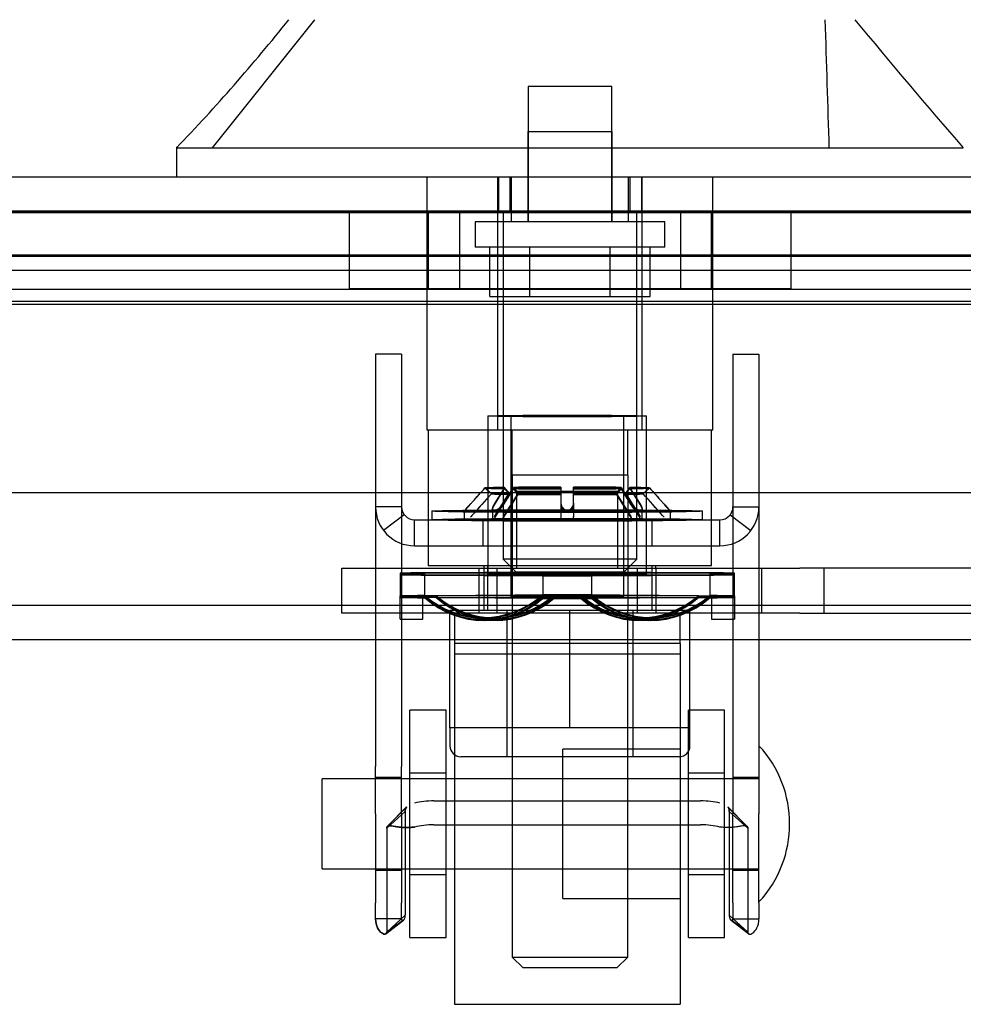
# Model space of a CAD drawing. Header units: inches. Extents: x 1 to 359, y -2 to 239.
# Tile 10 of 53: x 120.83 to 123.45, y 30.17 to 32.9. Entities that reach past the tile are written whole.
import ezdxf
from ezdxf.enums import TextEntityAlignment as Align
from ezdxf.lldxf.tags import DXFTag

# ---------------------------------------------------------------- set-up
doc = ezdxf.new("R2010")
doc.units = ezdxf.units.IN
doc.header["$MEASUREMENT"] = 0
for name, color, linetype in [('COM70220', 7, 'Continuous'), ('COM70838', 7, 'Continuous'), ('COM70839-6', 7, 'Continuous'), ('COM71195-9', 7, 'Continuous'), ('COM71298-4', 7, 'Continuous'), ('COM71299-4', 7, 'Continuous'), ('Default', 7, 'Continuous'), ('HAN13068', 7, 'Continuous'), ('HAN13068_NUT', 7, 'Continuous'), ('HAN13068_SCREW', 7, 'Continuous'), ('HAN_NUT', 7, 'Continuous'), ('NTS18147', 7, 'Continuous'), ('ROL87452', 7, 'Continuous'), ('RVT17786', 7, 'Continuous'), ('RVT19000', 7, 'Continuous'), ('SPC87322', 7, 'Continuous'), ('STD26122', 7, 'Continuous'), ('WAF25376', 7, 'Continuous'), ('WAM30038', 7, 'Continuous')]:
    doc.layers.add(name, color=color, linetype=linetype)
doc.styles.add('SEACAD_Times_New_Roman', font='times.ttf')
tags = doc.linetypes.add('HIDDEN2', pattern=[0.1875, 0.125, -0.0625]).pattern_tags.tags
tags[6:7] = [DXFTag(74, 4), DXFTag(75, 0), DXFTag(340, '0'), DXFTag(46, 0.0), DXFTag(50, 0.0), DXFTag(44, 0.0), DXFTag(45, 0.0)]
tags[4:5] = [DXFTag(74, 4), DXFTag(75, 0), DXFTag(340, '0'), DXFTag(46, 0.0), DXFTag(50, 0.0), DXFTag(44, 0.0), DXFTag(45, 0.0)]
doc.dimstyles.new('HAMMOND_(STH_-_540x360)', dxfattribs={"dimtxt": 2, "dimasz": 2.5, "dimexe": 1, "dimexo": 1, "dimgap": 0.5, "dimtad": 0, "dimtih": 1, "dimtoh": 1, "dimzin": 0, "dimdsep": 46, "dimtxsty": 'SEACAD_Times_New_Roman', "dimblk1": '_SE_FILLED', "dimblk2": '_SE_FILLED', "dimsah": 1, "dimcen": 1, "dimadec": 0, "dimazin": 0, "dimtfac": 0.8, "dimtofl": 0, "dimtmove": 0, "dimatfit": 3, "dimfxl": 1, "dimtolj": 1, "dimtzin": 0, "dimarcsym": 0})

# ---------------------------------------------------------------- blocks, each defined once
blk = doc.blocks.new('SE2')
at = {"layer": 'COM70220', "color": 7, "linetype": 'HIDDEN2'}
for p, q in [((103.7822, 32.3681), (124.2502, 32.3681)), ((103.7822, 32.3671), (124.2502, 32.3671)), ((103.7822, 32.3651), (124.2502, 32.3651)), ((103.7822, 32.1191), (124.2502, 32.1191))]:
    blk.add_line(p, q, dxfattribs=at)
at = {"layer": 'COM70838', "color": 7, "linetype": 'HIDDEN2'}
for p, q in [((121.7267, 31.2546), (121.7267, 31.3796)), ((121.7267, 31.3796), (121.8517, 31.3796)), ((121.8517, 31.3796), (122.9074, 31.3796)), ((122.1067, 31.3796), (122.1067, 31.2546)), ((122.1567, 31.3796), (122.1567, 31.2546)), ((122.5467, 31.2546), (122.5467, 31.3796)), ((122.5967, 31.3796), (122.5967, 31.2546)), ((122.8902, 31.3796), (122.8902, 31.2546)), ((122.9074, 31.3796), (122.9957, 31.3796)), ((123.7091, 31.3796), (122.9957, 31.3796)), ((123.0632, 31.2546), (123.0632, 31.3796)), ((121.8517, 31.2546), (121.7267, 31.2546)), ((122.3341, 31.2546), (121.8517, 31.2546)), ((122.9074, 31.2546), (122.3694, 31.2546)), ((122.9957, 31.2546), (122.9074, 31.2546)), ((122.9957, 31.2546), (123.6817, 31.2546))]:
    blk.add_line(p, q, dxfattribs=at)
at = {"layer": 'COM70839-6', "color": 7, "linetype": 'HIDDEN2'}
for p, q in [((121.8925, 31.9727), (121.8205, 31.9727)), ((121.8205, 31.9727), (121.8205, 31.9276)), ((121.8925, 31.9727), (121.8925, 31.9276)), ((122.8109, 31.9727), (122.8829, 31.9727)), ((122.8109, 31.9727), (122.8109, 31.9276)), ((122.8829, 31.9727), (122.8829, 31.9276)), ((121.8205, 31.9276), (121.8205, 30.8303)), ((121.8925, 31.9276), (121.8925, 30.8303)), ((122.8109, 31.9276), (122.8109, 30.8303)), ((122.8829, 31.9276), (122.8829, 30.8303)), ((121.8925, 31.5496), (121.8205, 31.5496)), ((122.8109, 31.5496), (122.8829, 31.5496)), ((121.9, 31.5277), (121.8429, 31.4839)), ((121.9285, 31.5136), (122.7749, 31.5136)), ((121.9285, 31.4416), (121.9285, 31.5136)), ((122.1177, 31.5136), (122.1177, 31.4416)), ((122.2112, 31.5136), (122.2112, 31.4416)), ((122.4922, 31.4416), (122.4922, 31.5136)), ((122.5857, 31.5136), (122.5857, 31.4416)), ((122.7749, 31.4416), (122.7749, 31.5136)), ((122.8035, 31.5277), (122.8606, 31.4839)), ((121.9285, 31.4416), (122.7749, 31.4416)), ((121.8205, 30.6992), (121.8205, 30.8303)), ((121.8925, 30.6992), (121.8925, 30.8303)), ((122.8109, 30.8303), (122.8109, 30.6992)), ((122.8829, 30.8303), (122.8829, 30.6992)), ((121.8925, 30.7997), (121.8205, 30.7997)), ((122.8829, 30.7997), (122.8109, 30.7997)), ((121.9065, 30.7179), (121.8538, 30.6645)), ((121.9065, 30.7178), (121.8539, 30.6644)), ((121.9824, 30.7348), (122.721, 30.7348)), ((122.8497, 30.6645), (122.797, 30.7179)), ((122.8496, 30.6644), (122.797, 30.7178)), ((121.8205, 30.6992), (121.8205, 30.4525)), ((121.9028, 30.7056), (121.8514, 30.6592)), ((121.8925, 30.6992), (121.8925, 30.4525)), ((121.9028, 30.7056), (121.9028, 30.4177)), ((122.8006, 30.7056), (122.852, 30.6592)), ((122.8006, 30.7056), (122.8006, 30.4177)), ((122.8109, 30.4525), (122.8109, 30.6992)), ((122.8829, 30.4525), (122.8829, 30.6992)), ((121.9824, 30.6685), (122.721, 30.6685)), ((121.8514, 30.6592), (121.8514, 30.3713)), ((122.852, 30.6592), (122.852, 30.3713)), ((121.8205, 30.5427), (121.8925, 30.5427)), ((122.8109, 30.5427), (122.8829, 30.5427)), ((121.8205, 30.4083), (121.8205, 30.4525)), ((121.8925, 30.4083), (121.8925, 30.4525)), ((122.8109, 30.4525), (122.8109, 30.4083)), ((122.8829, 30.4525), (122.8829, 30.4083)), ((121.9028, 30.4177), (121.8514, 30.3713)), ((122.8006, 30.4177), (122.852, 30.3713)), ((121.8925, 30.4083), (121.8205, 30.4083)), ((121.849, 30.3661), (121.8978, 30.4042)), ((122.8056, 30.4042), (122.8545, 30.3661)), ((122.8109, 30.4083), (122.8829, 30.4083))]:
    blk.add_line(p, q, dxfattribs=at)
for centre, radius, start, end in [((121.9285, 31.5496), 0.108, 180, 270), ((121.9285, 31.5496), 0.036, 180, 270), ((122.7749, 31.5496), 0.108, 270, 360), ((122.7749, 31.5496), 0.036, 270, 0), ((122.0973, 30.0987), 0.3649, 123.1399, 132.8834), ((122.6062, 30.0987), 0.3649, 47.1166, 56.8601)]:
    blk.add_arc(centre, radius, start, end, dxfattribs=at)
for centre, major_axis, start_param, end_param in [((121.9824, 30.6957), (-0.1, 0), 4.712389, 5.281717), ((122.721, 30.6957), (0.1, 0), 1.001468, 1.570796), ((121.9824, 30.6294), (0.1, 0), 1.570796, 2.140125), ((122.721, 30.6294), (0.1, 0), 1.001468, 1.570796)]:
    blk.add_ellipse(centre, major_axis=major_axis, ratio=0.390731, start_param=start_param, end_param=end_param, dxfattribs=at)
for points, knots in [([(121.9028, 30.7056), (121.9028, 30.7062), (121.9029, 30.7066), (121.9029, 30.7074), (121.9029, 30.7076), (121.903, 30.7088), (121.9031, 30.7095), (121.9034, 30.7116), (121.9037, 30.7129), (121.9049, 30.7157), (121.9058, 30.7171), (121.9069, 30.7184)], [0, 0, 0, 0, 0.03125, 0.03125, 0.0625, 0.0625, 0.125, 0.125, 0.25, 0.25, 0.4220675, 0.4220675, 0.4220675, 0.4220675]), ([(122.8006, 30.7056), (122.8006, 30.7062), (122.8006, 30.7066), (122.8006, 30.7074), (122.8006, 30.7076), (122.8005, 30.7088), (122.8004, 30.7095), (122.8001, 30.7116), (122.7997, 30.7129), (122.7986, 30.7157), (122.7977, 30.7171), (122.7965, 30.7184)], [0, 0, 0, 0, 0.03125, 0.03125, 0.0625, 0.0625, 0.125, 0.125, 0.25, 0.25, 0.4220675, 0.4220675, 0.4220675, 0.4220675]), ([(121.8514, 30.6592), (121.8515, 30.66), (121.8516, 30.6615), (121.8523, 30.6633), (121.8537, 30.6645), (121.8576, 30.6661), (121.8659, 30.6652), (121.8778, 30.6633), (121.8863, 30.6622), (121.8943, 30.6614), (121.9041, 30.6609), (121.9159, 30.661), (121.9243, 30.6619), (121.9285, 30.6623)], [0, 0, 0, 0, 0.049102, 0.098523, 0.149018, 0.200844, 0.426475, 0.554365, 0.622319, 0.692911, 0.79099, 0.893216, 1, 1, 1, 1]), ([(121.9285, 30.6623), (121.9269, 30.6621), (121.9237, 30.6617), (121.9174, 30.6612), (121.9098, 30.6609), (121.9013, 30.661), (121.891, 30.6616), (121.8798, 30.6629), (121.869, 30.6647), (121.8609, 30.6658), (121.8559, 30.6656), (121.8531, 30.6642), (121.8517, 30.6623), (121.8515, 30.6603), (121.8514, 30.6592)], [0, 0, 0, 0, 0.040175, 0.080102, 0.158226, 0.23381, 0.30692, 0.445198, 0.573002, 0.690655, 0.799398, 0.868041, 0.934412, 1, 1, 1, 1]), ([(122.852, 30.6592), (122.852, 30.66), (122.8518, 30.6615), (122.8511, 30.6633), (122.8498, 30.6645), (122.8459, 30.6661), (122.8375, 30.6652), (122.8257, 30.6633), (122.8172, 30.6622), (122.8092, 30.6614), (122.7994, 30.6609), (122.7876, 30.661), (122.7792, 30.6619), (122.7749, 30.6623)], [0, 0, 0, 0, 0.049102, 0.098523, 0.149018, 0.200844, 0.426475, 0.554365, 0.622319, 0.692911, 0.79099, 0.893216, 1, 1, 1, 1]), ([(122.8495, 30.6646), (122.8498, 30.6644), (122.8507, 30.6638), (122.8518, 30.6623), (122.852, 30.6603), (122.852, 30.6592)], [0.8439157, 0.8439157, 0.8439157, 0.8439157, 0.868041, 0.9344119, 1, 1, 1, 1]), ([(121.8925, 30.4083), (121.8925, 30.408), (121.8926, 30.4075), (121.8927, 30.4065), (121.893, 30.4055), (121.8936, 30.4045), (121.8952, 30.4032), (121.8985, 30.4039), (121.901, 30.4076), (121.9021, 30.4112), (121.9025, 30.4131), (121.9028, 30.4153), (121.9028, 30.4169), (121.9028, 30.4177)], [0, 0, 0, 0, 0.026381, 0.052905, 0.106971, 0.162948, 0.220486, 0.464488, 0.727123, 0.794792, 0.862936, 0.931376, 1, 1, 1, 1]), ([(122.8006, 30.4177), (122.8007, 30.4169), (122.8007, 30.4153), (122.8009, 30.4131), (122.8013, 30.4112), (122.8024, 30.4076), (122.805, 30.4039), (122.8083, 30.4032), (122.8098, 30.4045), (122.8104, 30.4055), (122.8108, 30.4065), (122.8109, 30.4075), (122.8109, 30.408), (122.8109, 30.4083)], [0, 0, 0, 0, 0.068623, 0.137063, 0.205208, 0.272877, 0.535512, 0.779514, 0.837052, 0.893029, 0.947093, 0.973617, 1, 1, 1, 1]), ([(121.8205, 30.4083), (121.8205, 30.3983), (121.8228, 30.3896), (121.8294, 30.3762), (121.8336, 30.3716), (121.8415, 30.3659), (121.8451, 30.365), (121.8488, 30.3658), (121.8498, 30.3665), (121.8506, 30.3676), (121.8507, 30.3679), (121.851, 30.3685), (121.8511, 30.3689), (121.8512, 30.3696), (121.8513, 30.3703), (121.8514, 30.3713)], [0, 0, 0, 0, 0.25, 0.25, 0.5, 0.5, 0.75, 0.75, 0.875, 0.875, 0.90625, 0.90625, 0.9375, 0.9375, 1, 1, 1, 1]), ([(121.8514, 30.3713), (121.8514, 30.3708), (121.8513, 30.3704), (121.8512, 30.3697), (121.8512, 30.3695), (121.851, 30.3684), (121.8508, 30.3679), (121.8498, 30.3664), (121.8488, 30.3658), (121.8451, 30.365), (121.8415, 30.3659), (121.8336, 30.3716), (121.8294, 30.3763), (121.8229, 30.3896), (121.8205, 30.3984), (121.8205, 30.4083)], [0, 0, 0, 0, 0.03125, 0.03125, 0.0625, 0.0625, 0.125, 0.125, 0.25, 0.25, 0.5, 0.5, 0.75, 0.75, 1, 1, 1, 1]), ([(121.898, 30.4044), (121.8968, 30.4036), (121.8952, 30.4033), (121.8936, 30.4045), (121.893, 30.4055), (121.8927, 30.4065), (121.8926, 30.4075), (121.8925, 30.408), (121.8925, 30.4083)], [0.5475793, 0.5475793, 0.5475793, 0.5475793, 0.7795137, 0.8370523, 0.8930285, 0.9470927, 0.973617, 1, 1, 1, 1]), ([(122.8109, 30.4083), (122.8109, 30.408), (122.8109, 30.4075), (122.8108, 30.4065), (122.8104, 30.4055), (122.8098, 30.4045), (122.8083, 30.4033), (122.8066, 30.4036), (122.8054, 30.4044)], [0, 0, 0, 0, 0.0263814, 0.0529045, 0.1069707, 0.1629481, 0.2204857, 0.452445, 0.452445, 0.452445, 0.452445]), ([(122.8545, 30.3661), (122.8549, 30.3658), (122.8554, 30.3656), (122.8584, 30.365), (122.862, 30.3659), (122.8698, 30.3716), (122.8741, 30.3763), (122.8806, 30.3896), (122.8829, 30.3984), (122.8829, 30.4083)], [0.198408, 0.198408, 0.198408, 0.198408, 0.25, 0.25, 0.5, 0.5, 0.75, 0.75, 1, 1, 1, 1]), ([(122.8545, 30.3661), (122.8539, 30.3664), (122.8534, 30.3669), (122.8529, 30.3676), (122.8527, 30.3679), (122.8525, 30.3685), (122.8524, 30.3689), (122.8523, 30.3696), (122.8522, 30.3703), (122.852, 30.3713)], [0.8016936, 0.8016936, 0.8016936, 0.8016936, 0.875, 0.875, 0.90625, 0.90625, 0.9375, 0.9375, 1, 1, 1, 1])]:
    blk.add_open_spline(points, degree=3, knots=knots, dxfattribs=at)
for points in [[(121.9061, 30.7174), (121.9038, 30.7145), (121.9028, 30.7106), (121.9028, 30.7056)], [(122.7973, 30.7174), (122.7996, 30.7145), (122.8006, 30.7106), (122.8006, 30.7056)]]:
    blk.add_open_spline(points, degree=3, dxfattribs=at)
at = {"layer": 'COM71195-9', "color": 7, "linetype": 'Continuous'}
for p, q in [((103.2062, 32.4641), (124.8262, 32.4641)), ((103.1113, 31.5891), (124.9212, 31.5891))]:
    blk.add_line(p, q, dxfattribs=at)
at = {"layer": 'COM71195-9', "color": 7, "linetype": 'HIDDEN2'}
for p, q in [((122.1608, 32.4641), (122.1608, 32.3691)), ((122.1922, 32.4641), (122.1922, 32.3691)), ((122.5262, 32.3691), (122.5262, 32.4641)), ((122.5577, 32.4641), (122.5577, 32.3691)), ((103.2062, 32.3691), (124.8262, 32.3691))]:
    blk.add_line(p, q, dxfattribs=at)
at = {"layer": 'COM71298-4', "color": 7, "linetype": 'HIDDEN2'}
for p, q in [((124.6172, 32.2465), (103.5792, 32.2465)), ((124.3672, 32.2039), (103.8292, 32.2039)), ((124.6169, 32.1515), (103.5796, 32.1515)), ((124.3672, 32.1104), (103.8292, 32.1104))]:
    blk.add_line(p, q, dxfattribs=at)
at = {"layer": 'COM71299-4', "color": 7, "linetype": 'HIDDEN2'}
for p, q in [((103.5792, 32.2441), (124.6172, 32.2441)), ((102.2992, 31.1821), (150.1692, 31.1821))]:
    blk.add_line(p, q, dxfattribs=at)
at = {"layer": 'COM71299-4', "color": 7, "linetype": 'Continuous'}
blk.add_line((102.2992, 31.2771), (150.1692, 31.2771), dxfattribs=at)
at = {"layer": 'HAN13068', "color": 7, "linetype": 'HIDDEN2'}
for p, q in [((121.3684, 32.5441), (121.6519, 32.8991)), ((122.2427, 32.5891), (122.4757, 32.5891)), ((122.2427, 32.5891), (122.2427, 32.3391)), ((122.4757, 32.3391), (122.4757, 32.5891)), ((121.9637, 31.7621), (121.9637, 32.4641)), ((122.1597, 31.7621), (122.1597, 32.4641)), ((122.1967, 32.4641), (122.1967, 32.3391)), ((122.5217, 32.3391), (122.5217, 32.4641)), ((122.5588, 31.7621), (122.5588, 32.4641)), ((122.7547, 31.7621), (122.7547, 32.4641)), ((122.1597, 31.7621), (121.9637, 31.7621)), ((122.5588, 31.7621), (122.1597, 31.7621)), ((122.1992, 31.6371), (122.1992, 31.7621)), ((122.5192, 31.6371), (122.5192, 31.7621)), ((122.7547, 31.7621), (122.5588, 31.7621)), ((122.3592, 31.6371), (122.1992, 31.6371)), ((122.5192, 31.6371), (122.3592, 31.6371)), ((122.1992, 31.2621), (122.1992, 30.3021)), ((122.5192, 30.3021), (122.5192, 31.2621)), ((122.1992, 30.3021), (122.5192, 30.3021)), ((122.1992, 30.3021), (122.2292, 30.2721)), ((122.4892, 30.2721), (122.5192, 30.3021)), ((122.4892, 30.2721), (122.2292, 30.2721))]:
    blk.add_line(p, q, dxfattribs=at)
at = {"layer": 'HAN13068', "color": 7, "linetype": 'Continuous'}
for p, q in [((121.2694, 32.5471), (121.2694, 32.4641)), ((121.2694, 32.5441), (121.6208, 32.5441)), ((121.6208, 32.5441), (121.8536, 32.5441)), ((121.8537, 32.5441), (122.3, 32.5441)), ((122.3, 32.5441), (122.4185, 32.5441)), ((122.4185, 32.5441), (122.4696, 32.5441)), ((122.4696, 32.5441), (122.6178, 32.5441)), ((122.6178, 32.5441), (123.0976, 32.5441)), ((123.0976, 32.5441), (123.449, 32.5441))]:
    blk.add_line(p, q, dxfattribs=at)
for centre, radius, start, end in [((117.4774, 36.1763), 5.2509, 316.2334, 321.3827), ((135.5649, 43.0885), 16.0617, 219.37458, 221.03271)]:
    blk.add_arc(centre, radius, start, end, dxfattribs=at)
at = {"layer": 'HAN13068', "color": 7, "linetype": 'HIDDEN2'}
blk.add_open_spline([(123.0778, 32.5441), (123.074, 32.6625), (123.0703, 32.7808), (123.0665, 32.8991)], degree=3, dxfattribs=at)
at = {"layer": 'HAN13068_NUT', "color": 7, "linetype": 'HIDDEN2'}
for p, q in [((122.3592, 31.2621), (122.0267, 31.2621)), ((122.0267, 30.9371), (122.0267, 31.2621)), ((122.1842, 31.2621), (122.1842, 30.8571)), ((122.6917, 31.2621), (122.3592, 31.2621)), ((122.3592, 30.9371), (122.3592, 31.2621)), ((122.5342, 30.8571), (122.5342, 31.2621)), ((122.6917, 30.9371), (122.6917, 31.2621)), ((122.193, 30.9371), (122.0267, 30.9371)), ((122.0267, 30.9371), (122.0267, 30.8871)), ((122.3592, 30.9371), (122.193, 30.9371)), ((122.5255, 30.9371), (122.3592, 30.9371)), ((122.6917, 30.9371), (122.5255, 30.9371)), ((122.6917, 30.8871), (122.6917, 30.9371)), ((122.6617, 30.8571), (122.0567, 30.8571))]:
    blk.add_line(p, q, dxfattribs=at)
for centre, start, end in [((122.0567, 30.8871), 180, 270), ((122.6617, 30.8871), 270, 0)]:
    blk.add_arc(centre, 0.03, start, end, dxfattribs=at)
at = {"layer": 'HAN13068_SCREW', "color": 7, "linetype": 'HIDDEN2'}
for p, q in [((122.4752, 32.7141), (122.2432, 32.7141)), ((122.2432, 32.7141), (122.2432, 32.3391)), ((122.4752, 32.3391), (122.4752, 32.7141)), ((122.6217, 32.3391), (122.0967, 32.3391)), ((122.0967, 32.3391), (122.0967, 32.2691)), ((122.6217, 32.2691), (122.6217, 32.3391)), ((122.6217, 32.2691), (122.0967, 32.2691)), ((122.137, 32.1321), (122.137, 32.2691)), ((122.2481, 32.1321), (122.2481, 32.2691)), ((122.4704, 32.1321), (122.4704, 32.2691)), ((122.5815, 32.1321), (122.5815, 32.2691)), ((122.137, 32.1321), (122.2481, 32.1321)), ((122.2481, 32.1321), (122.4704, 32.1321)), ((122.4704, 32.1321), (122.5815, 32.1321))]:
    blk.add_line(p, q, dxfattribs=at)
at = {"layer": 'HAN_NUT', "color": 7, "linetype": 'HIDDEN2'}
for p, q in [((121.7472, 32.3691), (121.7472, 32.1541)), ((121.9667, 32.3691), (121.9667, 32.1541)), ((122.0532, 32.3691), (122.0532, 32.1541)), ((122.6652, 32.3691), (122.6652, 32.1541)), ((122.7517, 32.1541), (122.7517, 32.3691)), ((122.9712, 32.3691), (122.9712, 32.1541)), ((121.7472, 32.1541), (122.0532, 32.1541)), ((122.0532, 32.1541), (122.6652, 32.1541)), ((122.6652, 32.1541), (122.9712, 32.1541))]:
    blk.add_line(p, q, dxfattribs=at)
at = {"layer": 'NTS18147', "color": 7, "linetype": 'HIDDEN2'}
for p, q in [((122.1317, 31.8011), (122.1317, 31.3636)), ((122.1317, 31.8011), (122.1317, 31.3636)), ((122.1952, 31.8011), (122.1952, 31.3006)), ((122.1952, 31.8011), (122.1952, 31.3006)), ((122.5082, 31.3006), (122.5082, 31.8011)), ((122.5082, 31.3006), (122.5082, 31.8011)), ((122.5717, 31.3636), (122.5717, 31.8011)), ((122.5717, 31.3636), (122.5717, 31.8011)), ((121.8887, 31.3656), (121.8887, 31.3026)), ((121.8887, 31.3645), (121.8887, 31.3015)), ((122.2837, 31.3687), (121.9568, 31.3668)), ((121.9568, 31.3038), (121.9568, 31.3668)), ((122.2837, 31.366), (121.9568, 31.3651)), ((121.9568, 31.3021), (121.9568, 31.3651)), ((121.9568, 31.3622), (122.2837, 31.3613)), ((121.9568, 31.3605), (122.2837, 31.3585)), ((122.2837, 31.3687), (122.2837, 31.3057)), ((122.2837, 31.366), (122.2837, 31.303)), ((122.7467, 31.3668), (122.4198, 31.3687)), ((122.4198, 31.3057), (122.4198, 31.3687)), ((122.7467, 31.3651), (122.4198, 31.366)), ((122.4198, 31.303), (122.4198, 31.366)), ((122.4198, 31.3613), (122.7467, 31.3622)), ((122.4198, 31.3585), (122.7467, 31.3605)), ((122.7467, 31.3668), (122.7467, 31.3038)), ((122.7467, 31.3651), (122.7467, 31.3021)), ((122.8147, 31.3026), (122.8147, 31.3656)), ((122.8147, 31.3015), (122.8147, 31.3645)), ((121.9517, 31.3026), (121.8887, 31.3026)), ((121.8887, 31.2386), (121.8887, 31.3026)), ((121.9517, 31.3015), (121.8887, 31.3015)), ((121.8887, 31.2386), (121.8887, 31.3015)), ((121.9517, 31.2997), (121.8887, 31.2997)), ((121.9517, 31.2987), (121.8887, 31.2987)), ((121.9517, 31.2386), (121.9517, 31.3026)), ((121.9517, 31.2386), (121.9517, 31.3015)), ((121.9568, 31.3038), (121.9568, 31.2975)), ((121.9883, 31.3032), (121.9568, 31.3038)), ((121.9568, 31.3021), (121.9568, 31.2992)), ((121.9883, 31.3018), (121.9568, 31.3021)), ((121.9883, 31.2994), (121.9568, 31.2992)), ((121.9883, 31.298), (121.9568, 31.2975)), ((122.3152, 31.3052), (121.9883, 31.3032)), ((122.3152, 31.3027), (121.9883, 31.3018)), ((121.9883, 31.2994), (122.3152, 31.2985)), ((121.9883, 31.298), (122.3152, 31.2961)), ((122.2837, 31.2955), (122.2837, 31.3057)), ((122.3152, 31.3052), (122.2837, 31.3057)), ((122.2837, 31.2983), (122.2837, 31.303)), ((122.3152, 31.3027), (122.2837, 31.303)), ((122.3152, 31.2985), (122.2837, 31.2983)), ((122.3152, 31.2961), (122.2837, 31.2955)), ((122.3883, 31.3052), (122.4198, 31.3057)), ((122.7152, 31.3032), (122.3883, 31.3052)), ((122.3883, 31.3027), (122.4198, 31.303)), ((122.7152, 31.3018), (122.3883, 31.3027)), ((122.3883, 31.2985), (122.7152, 31.2994)), ((122.3883, 31.2985), (122.4198, 31.2983)), ((122.3883, 31.2961), (122.7152, 31.298)), ((122.3883, 31.2961), (122.4198, 31.2955)), ((122.4198, 31.3057), (122.4198, 31.2955)), ((122.4198, 31.303), (122.4198, 31.2983)), ((122.7152, 31.3032), (122.7467, 31.3038)), ((122.7152, 31.3018), (122.7467, 31.3021)), ((122.7152, 31.2994), (122.7467, 31.2992)), ((122.7152, 31.298), (122.7467, 31.2975)), ((122.7467, 31.2975), (122.7467, 31.3038)), ((122.7467, 31.2992), (122.7467, 31.3021)), ((122.7517, 31.3026), (122.8147, 31.3026)), ((122.7517, 31.3026), (122.7517, 31.2386)), ((122.7517, 31.3015), (122.8147, 31.3015)), ((122.7517, 31.3015), (122.7517, 31.2386)), ((122.7517, 31.2997), (122.8147, 31.2997)), ((122.7517, 31.2987), (122.8147, 31.2987)), ((122.8147, 31.3026), (122.8147, 31.2386)), ((122.8147, 31.3015), (122.8147, 31.2386)), ((121.8887, 31.2386), (121.9517, 31.2386)), ((121.8887, 31.2386), (121.9517, 31.2386)), ((122.1146, 31.2428), (122.1461, 31.2422)), ((122.1176, 31.2405), (122.1491, 31.2403)), ((122.1228, 31.2367), (122.1543, 31.237)), ((122.1259, 31.2345), (122.1574, 31.2351)), ((122.5461, 31.2351), (122.5776, 31.2345)), ((122.5491, 31.237), (122.5806, 31.2367)), ((122.5543, 31.2403), (122.5858, 31.2405)), ((122.5574, 31.2422), (122.5889, 31.2428)), ((122.7517, 31.2386), (122.8147, 31.2386)), ((122.7517, 31.2386), (122.8147, 31.2386))]:
    blk.add_line(p, q, dxfattribs=at)
for centre, radius, start, end in [((122.3517, -16.7243), 48.0931, 89.91896, 90.08104), ((122.3517, -73.5757), 104.9417, 89.962859, 90.037141), ((122.3517, 136.303), 104.9417, 269.962859, 270.037141), ((122.3517, 79.4516), 48.0931, 269.91896, 270.08104), ((122.3517, -16.7873), 48.0931, 89.91896, 90.08104), ((122.3517, -73.6387), 104.9417, 89.962859, 90.037141), ((122.3517, 136.24), 104.9417, 269.962859, 270.037141), ((122.3517, 79.3886), 48.0931, 269.91896, 270.08104)]:
    blk.add_arc(centre, radius, start, end, dxfattribs=at)
for centre, major_axis, ratio in [((122.3517, 31.8011), (-0.22, 0), 0.0103), ((122.3517, 31.8011), (0.22, 0), 0.00472), ((122.3517, 31.8011), (-0.1565, 0), 0.0103), ((122.3517, 31.8011), (0.1565, 0), 0.00472), ((122.3517, 31.3636), (-0.22, 0), 0.0103), ((122.3517, 31.3636), (0.22, 0), 0.00472), ((122.3517, 31.3006), (0.1565, 0), 0.00472)]:
    blk.add_ellipse(centre, major_axis=major_axis, ratio=ratio, dxfattribs=at)
for centre, major_axis, ratio, start_param, end_param in [((122.3517, 31.3636), (-0.5, 0), 0.0103, -0.660077, -0.38712), ((122.3517, 31.3636), (-0.5, 0), 0.00472, -0.660077, -0.38712), ((122.3517, 31.3636), (-0.5, 0), 0.00472, 0.38712, 0.660077), ((122.3517, 31.3636), (-0.5, 0), 0.0103, 0.38712, 0.660077), ((122.3517, 31.3636), (0.5, 0), 0.0103, 0.38712, 0.660077), ((122.3517, 31.3636), (0.5, 0), 0.00472, 0.38712, 0.660077), ((122.3517, 31.3636), (0.5, 0), 0.00472, -0.660077, -0.38712), ((122.3517, 31.3636), (0.5, 0), 0.0103, -0.660077, -0.38712), ((122.3517, 31.3006), (-0.5, 0), 0.0103, -0.660077, -0.38712), ((122.3517, 31.3006), (-0.5, 0), 0.00472, -0.660077, -0.38712), ((122.3517, 31.3006), (-0.5, 0), 0.00472, 0.38712, 0.660077), ((122.3517, 31.3006), (-0.5, 0), 0.0103, 0.38712, 0.660077), ((122.1202, 31.5611), (0.0057, 0.3183), 0.865979, 2.527481, 3.7969), ((122.1202, 31.5589), (0.0026, 0.3183), 0.866016, 2.516323, 3.785743), ((122.1202, 31.5551), (-0.0026, 0.3183), 0.866016, 2.497443, 3.766862), ((122.1202, 31.5528), (-0.0057, 0.3183), 0.865979, 2.486285, 3.755705), ((122.1517, 31.5605), (0.0057, 0.3183), 0.865979, 2.527481, 3.7969), ((122.1517, 31.5586), (0.0026, 0.3183), 0.866016, 2.516323, 3.785743), ((122.1517, 31.5553), (-0.0026, 0.3183), 0.866016, 2.497443, 3.766862), ((122.1517, 31.5534), (-0.0057, 0.3183), 0.865979, 2.486285, 3.755705), ((122.3517, 31.3006), (-0.1565, 0), 0.0103, 6.224686, 6.283185), ((122.3517, 31.3006), (-0.1565, 0), 0.0103, 0, 3.141593), ((122.5517, 31.5605), (-0.0057, 0.3183), 0.865979, 2.486285, 3.755705), ((122.5517, 31.5586), (-0.0026, 0.3183), 0.866016, 2.497443, 3.766862), ((122.5517, 31.5553), (0.0026, 0.3183), 0.866016, 2.516323, 3.785743), ((122.5517, 31.5534), (0.0057, 0.3183), 0.865979, 2.527481, 3.7969), ((122.5832, 31.5611), (-0.0057, 0.3183), 0.865979, 2.486285, 3.755705), ((122.5832, 31.5589), (-0.0026, 0.3183), 0.866016, 2.497443, 3.766862), ((122.5832, 31.5551), (0.0026, 0.3183), 0.866016, 2.516323, 3.785743), ((122.5832, 31.5528), (0.0057, 0.3183), 0.865979, 2.527481, 3.7969), ((122.3517, 31.3006), (0.5, 0), 0.0103, 0.38712, 0.660077), ((122.3517, 31.3006), (0.5, 0), 0.00472, 0.38712, 0.660077), ((122.3517, 31.3006), (0.5, 0), 0.00472, -0.660077, -0.38712), ((122.3517, 31.3006), (0.5, 0), 0.0103, -0.660077, -0.38712)]:
    blk.add_ellipse(centre, major_axis=major_axis, ratio=ratio, start_param=start_param, end_param=end_param, dxfattribs=at)
at = {"layer": 'ROL87452', "color": 7, "linetype": 'HIDDEN2'}
for p, q in [((122.0392, 31.1712), (122.0392, 30.1712)), ((122.6642, 31.1712), (122.0392, 31.1712)), ((122.6642, 31.1712), (122.6642, 30.1712)), ((122.3392, 30.4647), (122.3392, 30.8777)), ((122.6642, 30.8777), (122.3392, 30.8777)), ((122.3392, 30.7962), (122.0392, 30.7962)), ((122.0392, 30.5462), (122.3392, 30.5462)), ((122.3392, 30.4647), (122.6642, 30.4647)), ((122.0392, 30.1712), (122.6642, 30.1712))]:
    blk.add_line(p, q, dxfattribs=at)
at = {"layer": 'RVT17786', "color": 7, "linetype": 'HIDDEN2'}
for p, q in [((121.6729, 30.5462), (121.6729, 30.7962)), ((122.8829, 30.7962), (121.6729, 30.7962)), ((121.6729, 30.5462), (122.8829, 30.5462))]:
    blk.add_line(p, q, dxfattribs=at)
blk.add_arc((122.6497, 30.6712), 0.3182, 317.1291, 42.8709, dxfattribs=at)
at = {"layer": 'RVT19000', "color": 7, "linetype": 'HIDDEN2'}
for p, q in [((122.4922, 31.5916), (122.2112, 31.5916)), ((122.2112, 31.5916), (122.2112, 31.3796)), ((122.4922, 31.3796), (122.4922, 31.5916)), ((122.1567, 31.3796), (122.1567, 31.2546)), ((122.5467, 31.2546), (122.5467, 31.3796)), ((122.0392, 31.2546), (122.0392, 31.1712)), ((122.3694, 31.2546), (122.3341, 31.2546)), ((122.6642, 31.1712), (122.6642, 31.2546)), ((122.6642, 31.1416), (122.0392, 31.1416))]:
    blk.add_line(p, q, dxfattribs=at)
at = {"layer": 'SPC87322', "color": 7, "linetype": 'HIDDEN2'}
for p, q in [((121.9667, 31.7621), (121.9667, 31.3871)), ((122.7517, 31.3871), (122.7517, 31.7621)), ((122.1992, 31.6371), (122.1992, 31.2621)), ((122.5192, 31.6371), (122.5192, 31.2621)), ((121.9667, 31.3871), (122.7517, 31.3871)), ((122.1217, 31.2621), (122.1217, 31.3871)), ((122.1317, 31.2621), (122.1317, 31.3871)), ((122.5867, 31.2621), (122.5867, 31.3871)), ((122.5967, 31.3796), (122.5967, 31.3871))]:
    blk.add_line(p, q, dxfattribs=at)
at = {"layer": 'STD26122', "color": 7, "linetype": 'HIDDEN2'}
for p, q in [((122.1742, 32.3691), (122.1742, 31.4041)), ((122.5442, 31.4041), (122.5442, 32.3691)), ((122.5442, 31.4041), (122.1742, 31.4041)), ((122.1742, 31.4041), (122.2092, 31.3691)), ((122.5092, 31.3691), (122.5442, 31.4041)), ((122.2092, 31.3691), (122.5092, 31.3691))]:
    blk.add_line(p, q, dxfattribs=at)
at = {"layer": 'WAF25376', "color": 7, "linetype": 'HIDDEN2'}
for p, q in [((121.9159, 30.3562), (121.9159, 30.9862)), ((122.0159, 30.9862), (121.9159, 30.9862)), ((122.0159, 30.3562), (122.0159, 30.9862)), ((122.6876, 30.3562), (122.6876, 30.9862)), ((122.7876, 30.9862), (122.6876, 30.9862)), ((122.7876, 30.3562), (122.7876, 30.9862)), ((122.0159, 30.8112), (121.9159, 30.8112)), ((122.7876, 30.8112), (122.6876, 30.8112)), ((121.9159, 30.5312), (122.0159, 30.5312)), ((122.6876, 30.5312), (122.7876, 30.5312)), ((121.9159, 30.3562), (122.0159, 30.3562)), ((122.6876, 30.3562), (122.7876, 30.3562))]:
    blk.add_line(p, q, dxfattribs=at)
at = {"layer": 'WAM30038', "color": 7, "linetype": 'HIDDEN2'}
for p, q in [((122.1235, 31.6017), (122.1415, 31.5857)), ((122.1235, 31.6017), (122.1415, 31.5858)), ((122.1415, 31.5855), (122.1235, 31.6015)), ((122.1415, 31.5854), (122.1235, 31.6014)), ((122.1779, 31.6031), (122.1497, 31.5585)), ((122.1779, 31.6023), (122.1497, 31.5575)), ((122.1497, 31.5558), (122.1779, 31.6009)), ((122.1497, 31.5548), (122.1779, 31.6)), ((122.1744, 31.5588), (122.2027, 31.6034)), ((122.1744, 31.5576), (122.2027, 31.6024)), ((122.2027, 31.6007), (122.1744, 31.5557)), ((122.2027, 31.5998), (122.1744, 31.5546)), ((122.1907, 31.587), (122.1779, 31.6031)), ((122.1907, 31.5863), (122.1779, 31.6023)), ((122.1779, 31.6009), (122.1907, 31.585)), ((122.1779, 31.6), (122.1907, 31.5842)), ((122.2027, 31.6034), (122.2154, 31.5873)), ((122.2027, 31.6024), (122.2154, 31.5864)), ((122.2154, 31.5849), (122.2027, 31.6007)), ((122.2154, 31.584), (122.2027, 31.5998)), ((122.3342, 31.6039), (122.3342, 31.5594)), ((122.3342, 31.6026), (122.3342, 31.5579)), ((122.3692, 31.5594), (122.3692, 31.6039)), ((122.3692, 31.5579), (122.3692, 31.6026)), ((122.488, 31.5873), (122.5008, 31.6034)), ((122.488, 31.5864), (122.5008, 31.6024)), ((122.5008, 31.6007), (122.488, 31.5849)), ((122.5008, 31.5998), (122.488, 31.584)), ((122.5008, 31.6034), (122.5291, 31.5588)), ((122.5008, 31.6024), (122.5291, 31.5576)), ((122.5291, 31.5557), (122.5008, 31.6007)), ((122.5291, 31.5546), (122.5008, 31.5998)), ((122.5255, 31.6031), (122.5128, 31.587)), ((122.5255, 31.6023), (122.5128, 31.5863)), ((122.5128, 31.585), (122.5255, 31.6009)), ((122.5128, 31.5842), (122.5255, 31.6)), ((122.5538, 31.5585), (122.5255, 31.6031)), ((122.5538, 31.5575), (122.5255, 31.6023)), ((122.5255, 31.6009), (122.5538, 31.5558)), ((122.5255, 31.6), (122.5538, 31.5548)), ((122.562, 31.5857), (122.58, 31.6017)), ((122.562, 31.5858), (122.58, 31.6017)), ((122.58, 31.6015), (122.562, 31.5855)), ((122.58, 31.6014), (122.562, 31.5854)), ((122.1497, 31.5224), (122.1907, 31.587)), ((122.1497, 31.5214), (122.1907, 31.5863)), ((122.1907, 31.585), (122.1497, 31.5197)), ((122.1907, 31.5842), (122.1497, 31.5187)), ((122.2154, 31.5873), (122.1744, 31.5226)), ((122.2154, 31.5864), (122.1744, 31.5215)), ((122.1744, 31.5196), (122.2154, 31.5849)), ((122.1744, 31.5185), (122.2154, 31.584)), ((122.5291, 31.5226), (122.488, 31.5873)), ((122.5291, 31.5215), (122.488, 31.5864)), ((122.488, 31.5849), (122.5291, 31.5196)), ((122.488, 31.584), (122.5291, 31.5185)), ((122.5128, 31.587), (122.5538, 31.5224)), ((122.5128, 31.5863), (122.5538, 31.5214)), ((122.5538, 31.5197), (122.5128, 31.585)), ((122.5538, 31.5187), (122.5128, 31.5842)), ((121.9767, 31.5376), (121.9767, 31.5136)), ((121.9767, 31.5376), (121.9767, 31.5136)), ((122.066, 31.5376), (122.066, 31.5136)), ((122.066, 31.5376), (122.066, 31.5136)), ((122.1445, 31.5451), (122.1445, 31.5156)), ((122.1445, 31.5441), (122.1445, 31.5145)), ((122.3342, 31.5594), (122.3342, 31.5233)), ((122.3342, 31.5579), (122.3342, 31.5218)), ((122.3692, 31.5594), (122.3692, 31.5233)), ((122.3692, 31.5579), (122.3692, 31.5218)), ((122.5589, 31.5156), (122.5589, 31.5452)), ((122.5589, 31.5145), (122.5589, 31.5441)), ((122.6375, 31.5136), (122.6375, 31.5376)), ((122.6375, 31.5136), (122.6375, 31.5376)), ((122.7267, 31.5136), (122.7267, 31.5376)), ((122.7267, 31.5136), (122.7267, 31.5376)), ((122.1445, 31.5156), (122.1445, 31.5117)), ((122.1445, 31.5145), (122.1445, 31.5127)), ((122.3342, 31.523), (122.3342, 31.5178)), ((122.3342, 31.5216), (122.3342, 31.5193)), ((122.3692, 31.5178), (122.3692, 31.523)), ((122.3692, 31.5193), (122.3692, 31.5216)), ((122.5589, 31.5117), (122.5589, 31.5156)), ((122.5589, 31.5127), (122.5589, 31.5145))]:
    blk.add_line(p, q, dxfattribs=at)
for centre, radius, start, end in [((121.2346, 32.3157), 1.1387, 316.8933, 318.1979), ((120.9598, 32.5621), 1.5076, 317.1957, 318.1837), ((121.5663, 32.0163), 0.6919, 316.2296, 318.3665), ((121.6668, 31.9254), 0.5565, 315.8258, 318.4755), ((122.3523, 31.5586), 0.0181, 177.4043, 268.297), ((122.3523, 31.5571), 0.0181, 177.2715, 268.1325), ((122.3523, 31.5544), 0.0181, 176.8067, 268.102), ((122.3524, 31.5528), 0.0182, 176.6668, 267.9538), ((122.3513, 31.5586), 0.018, 271.4941, 2.8046), ((122.3512, 31.557), 0.018, 271.645, 2.951), ((122.3511, 31.5545), 0.0182, 272.1432, 2.948), ((122.351, 31.5529), 0.0183, 272.3046, 3.0748), ((123.4045, 32.2569), 1.0515, 221.748, 223.1607), ((123.553, 32.3886), 1.2499, 221.7144, 222.9062), ((123.1178, 31.9984), 0.6655, 221.5912, 223.8128), ((123.0099, 31.9006), 0.5201, 221.4317, 224.267)]:
    blk.add_arc(centre, radius, start, end, dxfattribs=at)
for centre, major_axis, ratio, start_param, end_param in [((122.3517, 31.6016), (-0.2289, 0), 0.0103, -0.708884, -0.076515), ((122.3517, 31.6016), (-0.2289, 0), 0.00472, -0.708884, -0.076515), ((122.3517, 31.6016), (-0.2289, 0), 0.00472, 0.076515, 0.708884), ((122.3517, 31.6016), (-0.2289, 0), 0.0103, 0.076515, 0.708884), ((122.3517, 31.6016), (-0.2289, 0), 0.0103, -1.494282, -0.861913), ((122.3517, 31.6016), (-0.2289, 0), 0.00472, -1.494282, -0.861913), ((122.3517, 31.6016), (-0.2289, 0), 0.00472, 0.861913, 1.494282), ((122.3517, 31.6016), (-0.2289, 0), 0.0103, 0.861913, 1.494282), ((122.3517, 31.6016), (0.2289, 0), 0.0103, 0.861913, 1.494282), ((122.3517, 31.6016), (0.2289, 0), 0.00472, 0.861913, 1.494282), ((122.3517, 31.6016), (0.2289, 0), 0.00472, -1.494282, -0.861913), ((122.3517, 31.6016), (0.2289, 0), 0.0103, -1.494282, -0.861913), ((122.3517, 31.6016), (0.2289, 0), 0.0103, 0.076515, 0.708884), ((122.3517, 31.6016), (0.2289, 0), 0.00472, 0.076515, 0.708884), ((122.3517, 31.6016), (0.2289, 0), 0.00472, -0.708884, -0.076515), ((122.3517, 31.6016), (0.2289, 0), 0.0103, -0.708884, -0.076515), ((122.3517, 31.5856), (-0.211, 0), 0.0103, -0.702364, -0.083034), ((122.3517, 31.5856), (-0.211, 0), 0.00472, -0.702364, -0.083034), ((122.3517, 31.5856), (-0.211, 0), 0.00472, 0.083034, 0.702364), ((122.3517, 31.5856), (-0.211, 0), 0.0103, 0.083034, 0.702364), ((122.3517, 31.5856), (-0.211, 0), 0.0103, -1.487763, -0.868432), ((122.3517, 31.5856), (-0.211, 0), 0.00472, -1.487763, -0.868432), ((122.3517, 31.5856), (-0.211, 0), 0.00472, 0.868432, 1.487763), ((122.3517, 31.5856), (-0.211, 0), 0.0103, 0.868432, 1.487763), ((122.3517, 31.5856), (0.211, 0), 0.0103, 0.868432, 1.487763), ((122.3517, 31.5856), (0.211, 0), 0.00472, 0.868432, 1.487763), ((122.3517, 31.5856), (0.211, 0), 0.00472, -1.487763, -0.868432), ((122.3517, 31.5856), (0.211, 0), 0.0103, -1.487763, -0.868432), ((122.3517, 31.5856), (0.211, 0), 0.0103, 0.083034, 0.702364), ((122.3517, 31.5856), (0.211, 0), 0.00472, 0.083034, 0.702364), ((122.3517, 31.5856), (0.211, 0), 0.00472, -0.702364, -0.083034), ((122.3517, 31.5856), (0.211, 0), 0.0103, -0.702364, -0.083034), ((122.3517, 31.5376), (-0.2858, 0), 0.0103, 5.497787, 6.283185), ((122.3517, 31.5376), (-0.2858, 0), 0.00472, 5.497787, 6.283185), ((122.3517, 31.5376), (0.2858, 0), 0.00472, 3.141593, 3.926991), ((122.3517, 31.5376), (0.2858, 0), 0.0103, 3.141593, 3.926991), ((122.3517, 31.5376), (-0.2858, 0), 0.0103, 4.712389, 5.497787), ((122.3517, 31.5376), (-0.2858, 0), 0.00472, 4.712389, 5.497787), ((122.3517, 31.5376), (0.2858, 0), 0.00472, 3.926991, 4.712389), ((122.3517, 31.5376), (0.2858, 0), 0.0103, 3.926991, 4.712389), ((122.3517, 31.5376), (-0.2858, 0), 0.0103, 3.926991, 4.712389), ((122.3517, 31.5376), (0.2858, 0), 0.00472, 0.785398, 1.570796), ((122.3517, 31.5376), (0.2858, 0), 0.00472, 4.712389, 5.497787), ((122.3517, 31.5376), (0.2858, 0), 0.0103, 4.712389, 5.497787), ((122.3517, 31.5376), (-0.2858, 0), 0.0103, 3.141593, 3.926991), ((122.3517, 31.5376), (-0.2858, 0), 0.00472, 3.141593, 3.926991), ((122.3517, 31.5376), (0.2858, 0), 0.00472, 5.497787, 6.283185), ((122.3517, 31.5376), (0.2858, 0), 0.0103, 5.497787, 6.283185), ((122.0835, 31.5136), (0.0175, 0), 0.0103, 1.935139, 4.348046), ((122.0835, 31.5136), (0.0175, 0), 0.00472, 1.935139, 4.348046), ((122.3517, 31.5136), (-0.275, 0), 0.00472, -0.725904, -0.059494), ((122.3517, 31.5136), (-0.275, 0), 0.00472, 0.059494, 0.725904), ((122.162, 31.5156), (0.0175, 0), 0.0103, 1.149741, 3.562648), ((122.162, 31.5145), (0.0175, 0), 0.00472, 1.149741, 3.562648), ((122.162, 31.5127), (0.0175, 0), 0.00472, 2.720537, 5.133444), ((122.162, 31.5117), (0.0175, 0), 0.0103, 2.720537, 5.133444), ((122.3517, 31.5136), (-0.275, 0), 0.0103, -1.511302, -0.844892), ((122.3517, 31.5136), (-0.275, 0), 0.00472, -1.511302, -0.844892), ((122.3517, 31.5136), (-0.275, 0), 0.00472, 0.844892, 1.511302), ((122.3517, 31.5136), (-0.275, 0), 0.0103, 0.844892, 1.511302), ((122.3517, 31.5164), (-0.0175, 0), 0.0103, 3.505935, 5.918843), ((122.3517, 31.5149), (-0.0175, 0), 0.00472, 3.505935, 5.918843), ((122.3517, 31.5124), (0.0175, 0), 0.00472, 3.505935, 5.918843), ((122.3517, 31.5109), (0.0175, 0), 0.0103, 3.505935, 5.918843), ((122.3517, 31.5136), (0.275, 0), 0.0103, 0.844892, 1.511302), ((122.3517, 31.5136), (0.275, 0), 0.00472, 0.844892, 1.511302), ((122.3517, 31.5136), (0.275, 0), 0.00472, -1.511302, -0.844892), ((122.3517, 31.5136), (0.275, 0), 0.0103, -1.511302, -0.844892), ((122.5414, 31.5156), (-0.0175, 0), 0.0103, 2.720537, 5.133444), ((122.5414, 31.5145), (-0.0175, 0), 0.00472, 2.720537, 5.133444), ((122.5414, 31.5127), (-0.0175, 0), 0.00472, 1.149741, 3.562648), ((122.5414, 31.5117), (-0.0175, 0), 0.0103, 1.149741, 3.562648), ((122.3517, 31.5136), (0.275, 0), 0.00472, 0.059494, 0.725904), ((122.3517, 31.5136), (0.275, 0), 0.00472, -0.725904, -0.059494), ((122.62, 31.5136), (-0.0175, 0), 0.0103, 1.935139, 4.348046), ((122.62, 31.5136), (-0.0175, 0), 0.00472, 1.935139, 4.348046)]:
    blk.add_ellipse(centre, major_axis=major_axis, ratio=ratio, start_param=start_param, end_param=end_param, dxfattribs=at)
for centre, major_axis, ratio in [((122.3517, 31.5376), (0.375, 0), 0.0103), ((122.3517, 31.5376), (-0.375, 0), 0.00472), ((122.3517, 31.5136), (0.375, 0), 0.0103), ((122.3517, 31.5136), (-0.375, 0), 0.00472)]:
    blk.add_ellipse(centre, major_axis=major_axis, ratio=ratio, dxfattribs=at)
for points, knots in [([(122.0835, 31.5568), (122.0853, 31.5589), (122.0872, 31.561), (122.0891, 31.5631), (122.1006, 31.576), (122.112, 31.5888), (122.1235, 31.6017)], [0, 0, 0, 0, 0.141448, 0.141448, 0.141448, 1, 1, 1, 1]), ([(122.0835, 31.5568), (122.0853, 31.559), (122.0872, 31.5611), (122.0891, 31.5632), (122.1006, 31.5761), (122.112, 31.5889), (122.1235, 31.6017)], [0, 0, 0, 0, 0.141448, 0.141448, 0.141448, 1, 1, 1, 1]), ([(122.58, 31.6017), (122.5915, 31.5888), (122.6029, 31.576), (122.6144, 31.5631), (122.6162, 31.561), (122.6181, 31.5589), (122.62, 31.5568)], [0, 0, 0, 0, 0.858552, 0.858552, 0.858552, 1, 1, 1, 1]), ([(122.58, 31.6017), (122.5915, 31.5889), (122.6029, 31.5761), (122.6144, 31.5632), (122.6162, 31.5611), (122.6181, 31.559), (122.62, 31.5568)], [0, 0, 0, 0, 0.858552, 0.858552, 0.858552, 1, 1, 1, 1]), ([(122.1415, 31.5858), (122.1235, 31.5657), (122.1056, 31.5456), (122.0877, 31.5255), (122.0863, 31.5239), (122.0849, 31.5223), (122.0835, 31.5207)], [0, 0, 0, 0, 0.926871, 0.926871, 0.926871, 1, 1, 1, 1]), ([(122.1415, 31.5857), (122.1235, 31.5656), (122.1056, 31.5455), (122.0877, 31.5254), (122.0863, 31.5238), (122.0849, 31.5222), (122.0835, 31.5206)], [0, 0, 0, 0, 0.926871, 0.926871, 0.926871, 1, 1, 1, 1]), ([(122.62, 31.5207), (122.6186, 31.5223), (122.6172, 31.5239), (122.6158, 31.5255), (122.5979, 31.5456), (122.5799, 31.5657), (122.562, 31.5858)], [0, 0, 0, 0, 0.073129, 0.073129, 0.073129, 1, 1, 1, 1]), ([(122.62, 31.5206), (122.6186, 31.5222), (122.6172, 31.5238), (122.6158, 31.5254), (122.5979, 31.5455), (122.5799, 31.5656), (122.562, 31.5857)], [0, 0, 0, 0, 0.073129, 0.073129, 0.073129, 1, 1, 1, 1]), ([(122.1497, 31.5585), (122.1483, 31.5564), (122.1472, 31.5543), (122.1454, 31.5502), (122.1448, 31.5482), (122.1446, 31.5459), (122.1445, 31.5455), (122.1445, 31.5451)], [0, 0, 0, 0, 0.25, 0.25, 0.5, 0.5, 0.5626015, 0.5626015, 0.5626015, 0.5626015]), ([(122.1497, 31.5575), (122.1483, 31.5554), (122.1472, 31.5533), (122.1454, 31.5492), (122.1448, 31.5472), (122.1446, 31.5449), (122.1445, 31.5444), (122.1445, 31.544)], [0, 0, 0, 0, 0.25, 0.25, 0.5, 0.5, 0.5626015, 0.5626015, 0.5626015, 0.5626015]), ([(122.1445, 31.5422), (122.1445, 31.5427), (122.1446, 31.5431), (122.145, 31.5473), (122.147, 31.5515), (122.1497, 31.5558)], [0.4389304, 0.4389304, 0.4389304, 0.4389304, 0.5, 0.5, 1, 1, 1, 1]), ([(122.1445, 31.5412), (122.1445, 31.5416), (122.1446, 31.5421), (122.145, 31.5462), (122.147, 31.5505), (122.1497, 31.5548)], [0.4389304, 0.4389304, 0.4389304, 0.4389304, 0.5, 0.5, 1, 1, 1, 1]), ([(122.1497, 31.5397), (122.1517, 31.5397), (122.1542, 31.5405), (122.1592, 31.5431), (122.1615, 31.5447), (122.1681, 31.5503), (122.1717, 31.5545), (122.1744, 31.5588)], [0, 0, 0, 0, 0.25, 0.25, 0.5, 0.5, 1, 1, 1, 1]), ([(122.1497, 31.5386), (122.1517, 31.5386), (122.1542, 31.5394), (122.1592, 31.5419), (122.1615, 31.5436), (122.1681, 31.5491), (122.1717, 31.5533), (122.1744, 31.5576)], [0, 0, 0, 0, 0.25, 0.25, 0.5, 0.5, 1, 1, 1, 1]), ([(122.1744, 31.5557), (122.1731, 31.5536), (122.1715, 31.5515), (122.168, 31.5473), (122.1659, 31.5453), (122.1616, 31.5416), (122.1592, 31.54), (122.1542, 31.5374), (122.1517, 31.5367), (122.1497, 31.5367)], [0, 0, 0, 0, 0.25, 0.25, 0.5, 0.5, 0.75, 0.75, 1, 1, 1, 1]), ([(122.1744, 31.5546), (122.1731, 31.5524), (122.1715, 31.5503), (122.168, 31.5462), (122.1659, 31.5442), (122.1616, 31.5405), (122.1592, 31.5388), (122.1542, 31.5363), (122.1517, 31.5355), (122.1497, 31.5355)], [0, 0, 0, 0, 0.25, 0.25, 0.5, 0.5, 0.75, 0.75, 1, 1, 1, 1]), ([(122.5291, 31.5588), (122.5304, 31.5566), (122.532, 31.5545), (122.5355, 31.5504), (122.5375, 31.5484), (122.5419, 31.5448), (122.5443, 31.5431), (122.5493, 31.5405), (122.5518, 31.5397), (122.5538, 31.5397)], [0, 0, 0, 0, 0.25, 0.25, 0.5, 0.5, 0.75, 0.75, 1, 1, 1, 1]), ([(122.5291, 31.5576), (122.5304, 31.5555), (122.532, 31.5534), (122.5355, 31.5493), (122.5375, 31.5473), (122.5419, 31.5436), (122.5443, 31.5419), (122.5493, 31.5394), (122.5518, 31.5386), (122.5538, 31.5386)], [0, 0, 0, 0, 0.25, 0.25, 0.5, 0.5, 0.75, 0.75, 1, 1, 1, 1]), ([(122.5538, 31.5367), (122.5518, 31.5367), (122.5492, 31.5374), (122.5443, 31.54), (122.5419, 31.5416), (122.5353, 31.5472), (122.5318, 31.5514), (122.5291, 31.5557)], [0, 0, 0, 0, 0.25, 0.25, 0.5, 0.5, 1, 1, 1, 1]), ([(122.5538, 31.5355), (122.5518, 31.5355), (122.5492, 31.5363), (122.5443, 31.5388), (122.5419, 31.5405), (122.5353, 31.546), (122.5318, 31.5503), (122.5291, 31.5546)], [0, 0, 0, 0, 0.25, 0.25, 0.5, 0.5, 1, 1, 1, 1]), ([(122.5589, 31.5451), (122.5589, 31.5455), (122.5589, 31.5459), (122.5584, 31.55), (122.5565, 31.5542), (122.5538, 31.5585)], [0.4389304, 0.4389304, 0.4389304, 0.4389304, 0.5, 0.5, 1, 1, 1, 1]), ([(122.5589, 31.544), (122.5589, 31.5445), (122.5589, 31.5449), (122.5584, 31.549), (122.5565, 31.5532), (122.5538, 31.5575)], [0.4389304, 0.4389304, 0.4389304, 0.4389304, 0.5, 0.5, 1, 1, 1, 1]), ([(122.5538, 31.5558), (122.5552, 31.5537), (122.5563, 31.5516), (122.558, 31.5474), (122.5586, 31.5454), (122.5589, 31.5431), (122.5589, 31.5427), (122.5589, 31.5422)], [0, 0, 0, 0, 0.25, 0.25, 0.5, 0.5, 0.5626015, 0.5626015, 0.5626015, 0.5626015]), ([(122.5538, 31.5548), (122.5552, 31.5527), (122.5563, 31.5506), (122.558, 31.5464), (122.5586, 31.5444), (122.5589, 31.5421), (122.5589, 31.5416), (122.5589, 31.5412)], [0, 0, 0, 0, 0.25, 0.25, 0.5, 0.5, 0.5626015, 0.5626015, 0.5626015, 0.5626015])]:
    blk.add_open_spline(points, degree=3, knots=knots, dxfattribs=at)
blk = doc.blocks.new('DMBLK158')
at = {"layer": 'Default', "linetype": 'Continuous', "transparency": 16777216}
for points in [[(106.0792, 41.123), (103.5792, 40.7063), (106.0792, 40.2897)], [(121.6302, 41.123), (121.6302, 40.2897), (124.1302, 40.7063)]]:
    blk.add_hatch(color=7, dxfattribs=at).paths.add_polyline_path(points)
at = {"layer": 'Default', "color": 7, "linetype": 'Continuous', "transparency": 16777216}
for p, q in [((103.5792, 32.8081), (103.5792, 41.7063)), ((124.1302, 33.0591), (124.1302, 41.7063)), ((103.5792, 40.7063), (105.5955, 40.7063)), ((122.114, 40.7063), (124.1302, 40.7063))]:
    blk.add_line(p, q, dxfattribs=at)
at = {"layer": 'Default', "color": 7, "linetype": 'Continuous', "transparency": 16777216, "style": 'SEACAD_Times_New_Roman'}
for s, p in [('20.55', (110.4424, 41.7063)), ('OPENNING', (106.2955, 38.7063))]:
    blk.add_text(s, height=2, dxfattribs=at).set_placement(p, align=Align.TOP_LEFT)
blk = doc.blocks.new('_SE_FILLED')
at = {"color": 0}
blk.add_line((0, 0), (-1, 0), dxfattribs=at)
blk.add_solid([(0, 0), (-1, -0.1665), (-1, 0.1665), (0, 0)], dxfattribs=at)

msp = doc.modelspace()

# ---------------------------------------------------------------- block references
at = {"layer": 'Default'}
msp.add_blockref('SE2', (0, 0), dxfattribs=at)

# ---------------------------------------------------------------- dimensions: what is measured, and where the dimension line sits
at = {"layer": 'Default', "color": 7, "linetype": 'Continuous'}
dim = msp.add_linear_dim(base=(124.1302, 40.7063), p1=(103.5792, 31.8081), p2=(124.1302, 32.0591), text='\\A1;<>\\POPENNING', dimstyle='HAMMOND_(STH_-_540x360)', dxfattribs=at)
dim.commit()
dim.dimension.update_dxf_attribs({"geometry": 'DMBLK158', "text_midpoint": (113.8547, 40.7063), "dimtype": 160})

doc.saveas('drawing.dxf')
